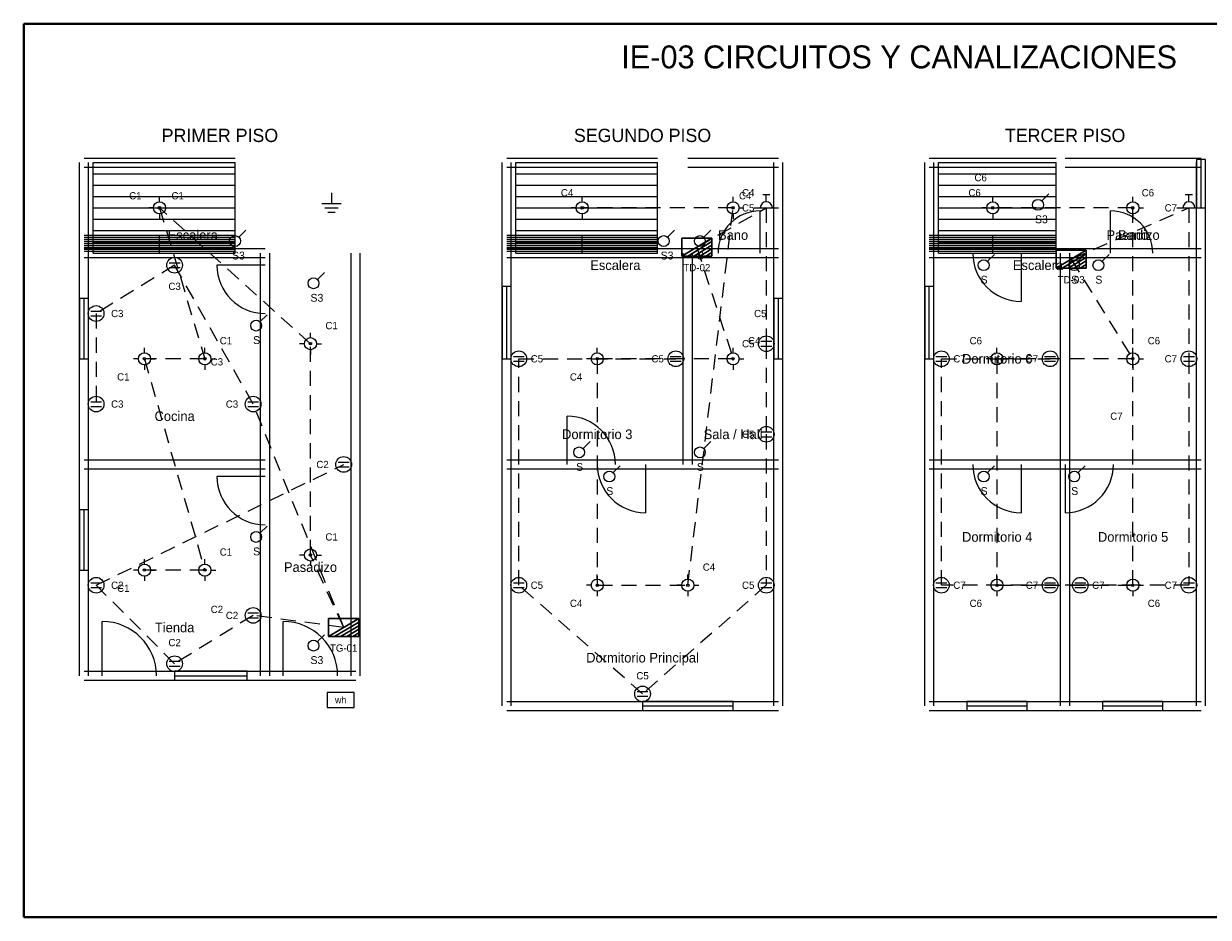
# Model space of a CAD drawing. Header units: metres. Extents: x -1 to 28.5, y -1 to 13.8.
# Tile 1 of 2: x -1 to 18.6, y -1 to 13.8. Entities that reach past the tile are written whole.
import ezdxf
from ezdxf.enums import TextEntityAlignment as Align

# ---------------------------------------------------------------- set-up
doc = ezdxf.new("R2010")
doc.units = ezdxf.units.M
doc.linetypes.add('DASHED', pattern=[0.4, 0.25, -0.15])
for name, color, linetype, lineweight, true_color in [('ARQ_ESCALERAS', 7, 'CONTINUOUS', 15, 0x787878), ('ARQ_MUROS', 7, 'CONTINUOUS', 25, 0x141414), ('ARQ_PUERTAS', 7, 'CONTINUOUS', 15, 0x787878), ('ARQ_TEXTOS', 7, 'CONTINUOUS', 13, 0x787878), ('ARQ_VENTANAS', 7, 'CONTINUOUS', 15, 0x1496aa), ('ELEC_CIRCUITO_C1', 7, 'DASHED', 20, 0xdc7d19), ('ELEC_CIRCUITO_C2', 7, 'DASHED', 20, 0x2355b4), ('ELEC_CIRCUITO_C3', 7, 'DASHED', 20, 0xc81e1e), ('ELEC_CIRCUITO_C4', 7, 'DASHED', 20, 0xdc7d19), ('ELEC_CIRCUITO_C5', 7, 'DASHED', 20, 0x2355b4), ('ELEC_CIRCUITO_C6', 7, 'DASHED', 20, 0xdc7d19), ('ELEC_CIRCUITO_C7', 7, 'DASHED', 20, 0x2355b4), ('ELEC_INTERRUPTORES', 7, 'CONTINUOUS', 25, 0xdc7d19), ('ELEC_LUMINARIAS', 7, 'CONTINUOUS', 25, 0xdc7d19), ('ELEC_MEDIDOR', 7, 'CONTINUOUS', 25, 0x1e8246), ('ELEC_PUESTA_TIERRA', 7, 'CONTINUOUS', 25, 0x1e8246), ('ELEC_ROTULO', 7, 'CONTINUOUS', 20, 0x141414), ('ELEC_TABLEROS', 7, 'CONTINUOUS', 30, 0xc81e1e), ('ELEC_TEXTOS', 7, 'CONTINUOUS', 13, 0x141414), ('ELEC_TOMACORRIENTES', 7, 'CONTINUOUS', 25, 0x2355b4), ('MARCO', 7, 'CONTINUOUS', 40, 0x141414)]:
    doc.layers.add(name, color=color, linetype=linetype, lineweight=lineweight, true_color=true_color)

msp = doc.modelspace()

# ---------------------------------------------------------------- linework, layer by layer
at = {"layer": 'ARQ_ESCALERAS'}
for p, q in [((0.15, 10), (0.15, 11.5)), ((0.15, 11.5), (2.5, 11.5)), ((2.5, 10), (2.5, 11.5)), ((7.15, 10), (7.15, 11.5)), ((7.15, 11.5), (9.5, 11.5)), ((9.5, 10), (9.5, 11.5)), ((14.15, 10), (14.15, 11.5)), ((14.15, 11.5), (16.1, 11.5)), ((16.1, 10), (16.1, 11.5)), ((0.15, 11.312), (2.5, 11.312)), ((7.15, 11.312), (9.5, 11.312)), ((14.15, 11.312), (16.1, 11.312)), ((0.15, 11.125), (2.5, 11.125)), ((7.15, 11.125), (9.5, 11.125)), ((14.15, 11.125), (16.1, 11.125)), ((0.15, 10.938), (2.5, 10.938)), ((7.15, 10.938), (9.5, 10.938)), ((14.15, 10.938), (16.1, 10.938)), ((0.15, 10.75), (2.5, 10.75)), ((7.15, 10.75), (9.5, 10.75)), ((14.15, 10.75), (16.1, 10.75)), ((0.15, 10.562), (2.5, 10.562)), ((7.15, 10.562), (9.5, 10.562)), ((14.15, 10.562), (16.1, 10.562)), ((0.15, 10.375), (2.5, 10.375)), ((7.15, 10.375), (9.5, 10.375)), ((14.15, 10.375), (16.1, 10.375)), ((0.15, 10.188), (2.5, 10.188)), ((7.15, 10.188), (9.5, 10.188)), ((14.15, 10.188), (16.1, 10.188)), ((0.15, 10), (2.5, 10)), ((7.15, 10), (9.5, 10)), ((14.15, 10), (16.1, 10))]:
    msp.add_line(p, q, dxfattribs=at)
at = {"layer": 'ARQ_MUROS'}
for p, q in [((-0.075, 10), (-0.075, 11.5)), ((0, 11.575), (2.5, 11.575)), ((0, 11.425), (2.5, 11.425)), ((0.075, 10), (0.075, 11.5)), ((6.925, 10), (6.925, 11.5)), ((7, 11.575), (9.5, 11.575)), ((7, 11.425), (9.5, 11.425)), ((7.075, 10), (7.075, 11.5)), ((10, 11.575), (11.5, 11.575)), ((10, 11.425), (11.5, 11.425)), ((11.425, 10), (11.425, 11.5)), ((11.575, 10), (11.575, 11.5)), ((13.925, 10), (13.925, 11.5)), ((14, 11.575), (16.1, 11.575)), ((14, 11.425), (16.1, 11.425)), ((14.075, 10), (14.075, 11.5)), ((16.25, 11.575), (18.5, 11.575)), ((16.25, 11.425), (18.5, 11.425)), ((18.425, 10), (18.425, 11.5)), ((18.575, 10), (18.575, 11.5)), ((0, 10.3), (2.5, 10.3)), ((0, 10.267), (1.25, 10.267)), ((0, 10.233), (1.25, 10.233)), ((1.25, 10), (1.25, 10.3)), ((1.25, 10.267), (2.5, 10.267)), ((1.25, 10.233), (2.5, 10.233)), ((7, 10.3), (9.5, 10.3)), ((7, 10.267), (8.25, 10.267)), ((7, 10.233), (8.25, 10.233)), ((8.25, 10), (8.25, 10.3)), ((8.25, 10.267), (9.5, 10.267)), ((8.25, 10.233), (9.5, 10.233)), ((14, 10.3), (16.1, 10.3)), ((14, 10.267), (15.05, 10.267)), ((14, 10.233), (15.05, 10.233)), ((15.05, 10), (15.05, 10.3)), ((15.05, 10.267), (16.1, 10.267)), ((15.05, 10.233), (16.1, 10.233)), ((0, 10.2), (1.25, 10.2)), ((0, 10.167), (1.25, 10.167)), ((0, 10.133), (1.25, 10.133)), ((0, 10.1), (1.25, 10.1)), ((0, 10.075), (3, 10.075)), ((0, 10.075), (2.5, 10.075)), ((0, 10.067), (1.25, 10.067)), ((0, 10.033), (1.25, 10.033)), ((1.25, 10.2), (2.5, 10.2)), ((1.25, 10.167), (2.5, 10.167)), ((1.25, 10.133), (2.5, 10.133)), ((1.25, 10.1), (2.5, 10.1)), ((1.25, 10.067), (2.5, 10.067)), ((1.25, 10.033), (2.5, 10.033)), ((7, 10.2), (8.25, 10.2)), ((7, 10.167), (8.25, 10.167)), ((7, 10.133), (8.25, 10.133)), ((7, 10.1), (8.25, 10.1)), ((7, 10.075), (9.5, 10.075)), ((7, 10.075), (10, 10.075)), ((7, 10.067), (8.25, 10.067)), ((7, 10.033), (8.25, 10.033)), ((8.25, 10.2), (9.5, 10.2)), ((8.25, 10.167), (9.5, 10.167)), ((8.25, 10.133), (9.5, 10.133)), ((8.25, 10.1), (9.5, 10.1)), ((8.25, 10.067), (9.5, 10.067)), ((8.25, 10.033), (9.5, 10.033)), ((10, 10.075), (11.5, 10.075)), ((14, 10.2), (15.05, 10.2)), ((14, 10.167), (15.05, 10.167)), ((14, 10.133), (15.05, 10.133)), ((14, 10.1), (15.05, 10.1)), ((14, 10.075), (16.25, 10.075)), ((14, 10.075), (16.1, 10.075)), ((14, 10.067), (15.05, 10.067)), ((14, 10.033), (15.05, 10.033)), ((15.05, 10.2), (16.1, 10.2)), ((15.05, 10.167), (16.1, 10.167)), ((15.05, 10.133), (16.1, 10.133)), ((15.05, 10.1), (16.1, 10.1)), ((15.05, 10.067), (16.1, 10.067)), ((15.05, 10.033), (16.1, 10.033)), ((16.25, 10.075), (18.5, 10.075)), ((-0.075, 6.5), (-0.075, 10)), ((0, 9.925), (3, 9.925)), ((0, 9.925), (2.5, 9.925)), ((0.075, 6.5), (0.075, 10)), ((2.925, 6.5), (2.925, 10)), ((2.925, 3), (2.925, 10)), ((3.075, 6.5), (3.075, 10)), ((3.075, 3), (3.075, 10)), ((4.425, 3), (4.425, 10)), ((4.575, 3), (4.575, 10)), ((6.925, 6.5), (6.925, 10)), ((7, 9.925), (9.5, 9.925)), ((7, 9.925), (10, 9.925)), ((7.075, 6.5), (7.075, 10)), ((9.925, 6.5), (9.925, 10)), ((10, 9.925), (11.5, 9.925)), ((10.075, 6.5), (10.075, 10)), ((11.425, 6.5), (11.425, 10)), ((11.575, 6.5), (11.575, 10)), ((13.925, 6.5), (13.925, 10)), ((14, 9.925), (16.25, 9.925)), ((14, 9.925), (16.1, 9.925)), ((14.075, 6.5), (14.075, 10)), ((16.175, 6.5), (16.175, 10)), ((16.25, 9.925), (18.5, 9.925)), ((16.325, 6.5), (16.325, 10)), ((18.425, 6.5), (18.425, 10)), ((18.575, 6.5), (18.575, 10)), ((-0.075, 3), (-0.075, 6.5)), ((0, 6.575), (3, 6.575)), ((0.075, 3), (0.075, 6.5)), ((2.925, 3), (2.925, 6.5)), ((3.075, 3), (3.075, 6.5)), ((6.925, 2.5), (6.925, 6.5)), ((7, 6.575), (10, 6.575)), ((7, 6.575), (11.5, 6.575)), ((7.075, 2.5), (7.075, 6.5)), ((10, 6.575), (11.5, 6.575)), ((11.425, 2.5), (11.425, 6.5)), ((11.575, 2.5), (11.575, 6.5)), ((13.925, 2.5), (13.925, 6.5)), ((14, 6.575), (16.25, 6.575)), ((14.075, 2.5), (14.075, 6.5)), ((16.175, 2.5), (16.175, 6.5)), ((16.25, 6.575), (18.5, 6.575)), ((16.325, 2.5), (16.325, 6.5)), ((18.425, 2.5), (18.425, 6.5)), ((18.575, 2.5), (18.575, 6.5)), ((0, 6.425), (3, 6.425)), ((7, 6.425), (10, 6.425)), ((7, 6.425), (11.5, 6.425)), ((10, 6.425), (11.5, 6.425)), ((14, 6.425), (16.25, 6.425)), ((16.25, 6.425), (18.5, 6.425)), ((0, 3.075), (3, 3.075)), ((3, 3.075), (4.5, 3.075)), ((0, 2.925), (3, 2.925)), ((3, 2.925), (4.5, 2.925)), ((7, 2.575), (11.5, 2.575)), ((14, 2.575), (16.25, 2.575)), ((16.25, 2.575), (18.5, 2.575)), ((7, 2.425), (11.5, 2.425)), ((14, 2.425), (16.25, 2.425)), ((16.25, 2.425), (18.5, 2.425))]:
    msp.add_line(p, q, dxfattribs=at)
at = {"layer": 'ARQ_PUERTAS'}
for p, q in [((11.2, 10), (11.2, 10.7)), ((17, 10), (17, 10.7)), ((15.52, 10), (15.52, 9.2)), ((3, 9.8), (2.2, 9.8)), ((8, 6.5), (8, 7.3)), ((9.3, 6.5), (9.3, 5.7)), ((15.52, 6.5), (15.52, 5.7)), ((16.25, 6.5), (16.25, 5.7)), ((3, 6.3), (2.2, 6.3)), ((0.3, 3), (0.3, 3.9)), ((3.3, 3), (3.3, 3.9))]:
    msp.add_line(p, q, dxfattribs=at)
for centre, radius, start, end in [((11.2, 10), 0.7, 90, 180), ((17, 10), 0.7, 0, 90), ((15.52, 10), 0.8, 180, -90), ((3, 9.8), 0.8, 180, -90), ((8, 6.5), 0.8, 0, 90), ((9.3, 6.5), 0.8, 180, -90), ((15.52, 6.5), 0.8, 180, -90), ((16.25, 6.5), 0.8, -90, 0), ((3, 6.3), 0.8, 180, -90), ((0.3, 3), 0.9, 0, 90), ((3.3, 3), 0.9, 0, 90)]:
    msp.add_arc(centre, radius, start, end, dxfattribs=at)
at = {"layer": 'ARQ_VENTANAS'}
for p, q in [((18.575, 11.55), (18.425, 11.55)), ((18.425, 11.55), (18.425, 10.75)), ((18.5, 10.75), (18.5, 11.55)), ((18.575, 10.75), (18.575, 11.55)), ((18.425, 10.75), (18.575, 10.75)), ((7.075, 9.45), (6.925, 9.45)), ((6.925, 9.45), (6.925, 8.25)), ((7, 8.25), (7, 9.45)), ((7.075, 8.25), (7.075, 9.45)), ((14.075, 9.45), (13.925, 9.45)), ((13.925, 9.45), (13.925, 8.25)), ((14, 8.25), (14, 9.45)), ((14.075, 8.25), (14.075, 9.45)), ((0.075, 9.25), (-0.075, 9.25)), ((-0.075, 9.25), (-0.075, 8.25)), ((0, 8.25), (0, 9.25)), ((0.075, 8.25), (0.075, 9.25)), ((11.575, 9.25), (11.425, 9.25)), ((11.425, 9.25), (11.425, 8.25)), ((11.5, 8.25), (11.5, 9.25)), ((11.575, 8.25), (11.575, 9.25)), ((-0.075, 8.25), (0.075, 8.25)), ((6.925, 8.25), (7.075, 8.25)), ((11.425, 8.25), (11.575, 8.25)), ((13.925, 8.25), (14.075, 8.25)), ((0.075, 5.75), (-0.075, 5.75)), ((-0.075, 5.75), (-0.075, 4.75)), ((0, 4.75), (0, 5.75)), ((0.075, 4.75), (0.075, 5.75)), ((-0.075, 4.75), (0.075, 4.75)), ((2.7, 3.075), (1.5, 3.075)), ((1.5, 3.075), (1.5, 2.925)), ((1.5, 3), (2.7, 3)), ((2.7, 2.925), (2.7, 3.075)), ((1.5, 2.925), (2.7, 2.925)), ((10.75, 2.575), (9.25, 2.575)), ((9.25, 2.575), (9.25, 2.425)), ((10.75, 2.425), (10.75, 2.575)), ((15.62, 2.575), (14.62, 2.575)), ((14.62, 2.575), (14.62, 2.425)), ((15.62, 2.425), (15.62, 2.575)), ((17.87, 2.575), (16.87, 2.575)), ((16.87, 2.575), (16.87, 2.425)), ((17.87, 2.425), (17.87, 2.575)), ((9.25, 2.5), (10.75, 2.5)), ((9.25, 2.425), (10.75, 2.425)), ((14.62, 2.5), (15.62, 2.5)), ((14.62, 2.425), (15.62, 2.425)), ((16.87, 2.5), (17.87, 2.5)), ((16.87, 2.425), (17.87, 2.425))]:
    msp.add_line(p, q, dxfattribs=at)
at = {"layer": 'ELEC_CIRCUITO_C1', "linetype": 'DASHED', "true_color": 0xdc7d19}
for p, q in [((3.75, 8.5), (1.25, 10.75)), ((1.25, 10.75), (2, 8.25)), ((3.75, 5), (3.75, 8.5)), ((2, 8.25), (1, 8.25)), ((1, 8.25), (2, 4.75)), ((4.3, 3.8), (3.75, 5)), ((2, 4.75), (1, 4.75))]:
    msp.add_line(p, q, dxfattribs=at)
at = {"layer": 'ELEC_CIRCUITO_C2', "linetype": 'DASHED', "true_color": 0x2355b4}
for p, q in [((0.2, 4.5), (4.3, 6.5)), ((1.5, 3.2), (0.2, 4.5)), ((2.8, 4), (1.5, 3.2)), ((4.3, 3.8), (2.8, 4))]:
    msp.add_line(p, q, dxfattribs=at)
at = {"layer": 'ELEC_CIRCUITO_C3', "linetype": 'DASHED', "true_color": 0xc81e1e}
for p, q in [((1.5, 9.8), (0.2, 9)), ((2.8, 7.5), (1.5, 9.8)), ((0.2, 9), (0.2, 7.5)), ((4.3, 3.8), (2.8, 7.5))]:
    msp.add_line(p, q, dxfattribs=at)
at = {"layer": 'ELEC_CIRCUITO_C4', "linetype": 'DASHED', "true_color": 0xdc7d19}
for p, q in [((10.75, 10.75), (8.25, 10.75)), ((10, 4.5), (10.75, 10.75)), ((10.15, 10.1), (10.75, 8.25)), ((10.75, 8.25), (8.5, 8.25)), ((8.5, 8.25), (8.5, 4.5)), ((8.5, 4.5), (10, 4.5))]:
    msp.add_line(p, q, dxfattribs=at)
at = {"layer": 'ELEC_CIRCUITO_C5', "linetype": 'DASHED', "true_color": 0x2355b4}
for p, q in [((10.15, 10.1), (11.3, 10.75)), ((11.3, 10.75), (11.3, 8.5)), ((11.3, 8.5), (11.3, 7)), ((7.2, 4.5), (7.2, 8.25)), ((7.2, 8.25), (9.8, 8.25)), ((11.3, 7), (11.3, 4.5)), ((9.25, 2.7), (7.2, 4.5)), ((11.3, 4.5), (9.25, 2.7))]:
    msp.add_line(p, q, dxfattribs=at)
at = {"layer": 'ELEC_CIRCUITO_C6', "linetype": 'DASHED', "true_color": 0xdc7d19}
for p, q in [((17.37, 10.75), (15.05, 10.75)), ((17.37, 4.5), (17.37, 10.75)), ((16.35, 9.9), (17.37, 8.25)), ((17.37, 8.25), (15.12, 8.25)), ((15.12, 8.25), (15.12, 4.5)), ((15.12, 4.5), (17.37, 4.5))]:
    msp.add_line(p, q, dxfattribs=at)
at = {"layer": 'ELEC_CIRCUITO_C7', "linetype": 'DASHED', "true_color": 0x2355b4}
for p, q in [((16.35, 9.9), (18.3, 10.75)), ((18.3, 10.75), (18.3, 8.25)), ((14.2, 4.5), (14.2, 8.25)), ((14.2, 8.25), (16, 8.25)), ((18.3, 8.25), (18.3, 4.5)), ((16, 4.5), (14.2, 4.5)), ((16.5, 4.5), (16, 4.5)), ((18.3, 4.5), (16.5, 4.5))]:
    msp.add_line(p, q, dxfattribs=at)
at = {"layer": 'ELEC_INTERRUPTORES', "true_color": 0xdc7d19}
for p, q in [((15.86, 10.86), (15.98, 10.98)), ((2.56, 10.26), (2.68, 10.38)), ((9.66, 10.26), (9.78, 10.38)), ((10.26, 10.26), (10.38, 10.38)), ((14.96, 9.86), (15.08, 9.98)), ((16.46, 9.86), (16.58, 9.98)), ((16.86, 9.86), (16.98, 9.98)), ((3.86, 9.56), (3.98, 9.68)), ((2.91, 8.86), (3.03, 8.98)), ((8.26, 6.76), (8.38, 6.88)), ((10.26, 6.76), (10.38, 6.88)), ((8.76, 6.36), (8.88, 6.48)), ((14.96, 6.36), (15.08, 6.48)), ((16.46, 6.36), (16.58, 6.48)), ((2.91, 5.36), (3.03, 5.48)), ((3.86, 3.56), (3.98, 3.68))]:
    msp.add_line(p, q, dxfattribs=at)
for centre in [(15.8, 10.8), (2.5, 10.2), (9.6, 10.2), (10.2, 10.2), (14.9, 9.8), (16.4, 9.8), (16.8, 9.8), (3.8, 9.5), (2.85, 8.8), (8.2, 6.7), (10.2, 6.7), (8.7, 6.3), (14.9, 6.3), (16.4, 6.3), (2.85, 5.3), (3.8, 3.5)]:
    msp.add_circle(centre, 0.09, dxfattribs=at)
at = {"layer": 'ELEC_LUMINARIAS', "true_color": 0xdc7d19}
for p, q in [((1.25, 10.85), (1.25, 10.93)), ((8.25, 10.85), (8.25, 10.93)), ((10.75, 10.85), (10.75, 10.93)), ((15.05, 10.85), (15.05, 10.93)), ((17.37, 10.85), (17.37, 10.93)), ((1.15, 10.75), (1.07, 10.75)), ((1.25, 10.65), (1.25, 10.57)), ((1.35, 10.75), (1.43, 10.75)), ((8.15, 10.75), (8.07, 10.75)), ((8.25, 10.65), (8.25, 10.57)), ((8.35, 10.75), (8.43, 10.75)), ((10.65, 10.75), (10.57, 10.75)), ((10.75, 10.65), (10.75, 10.57)), ((10.85, 10.75), (10.93, 10.75)), ((14.95, 10.75), (14.87, 10.75)), ((15.05, 10.65), (15.05, 10.57)), ((15.15, 10.75), (15.23, 10.75)), ((17.27, 10.75), (17.19, 10.75)), ((17.37, 10.65), (17.37, 10.57)), ((17.47, 10.75), (17.55, 10.75)), ((3.75, 8.6), (3.75, 8.68)), ((3.65, 8.5), (3.57, 8.5)), ((3.85, 8.5), (3.93, 8.5)), ((0.9, 8.25), (0.82, 8.25)), ((1, 8.35), (1, 8.43)), ((1.1, 8.25), (1.18, 8.25)), ((1.9, 8.25), (1.82, 8.25)), ((2, 8.35), (2, 8.43)), ((2.1, 8.25), (2.18, 8.25)), ((3.75, 8.4), (3.75, 8.32)), ((8.4, 8.25), (8.32, 8.25)), ((8.5, 8.35), (8.5, 8.43)), ((8.6, 8.25), (8.68, 8.25)), ((10.65, 8.25), (10.57, 8.25)), ((10.75, 8.35), (10.75, 8.43)), ((10.85, 8.25), (10.93, 8.25)), ((15.02, 8.25), (14.94, 8.25)), ((15.12, 8.35), (15.12, 8.43)), ((15.22, 8.25), (15.3, 8.25)), ((17.27, 8.25), (17.19, 8.25)), ((17.37, 8.35), (17.37, 8.43)), ((17.47, 8.25), (17.55, 8.25)), ((1, 8.15), (1, 8.07)), ((2, 8.15), (2, 8.07)), ((8.5, 8.15), (8.5, 8.07)), ((10.75, 8.15), (10.75, 8.07)), ((15.12, 8.15), (15.12, 8.07)), ((17.37, 8.15), (17.37, 8.07)), ((3.75, 5.1), (3.75, 5.18)), ((1, 4.85), (1, 4.93)), ((2, 4.85), (2, 4.93)), ((3.65, 5), (3.57, 5)), ((3.85, 5), (3.93, 5)), ((0.9, 4.75), (0.82, 4.75)), ((1.1, 4.75), (1.18, 4.75)), ((1.9, 4.75), (1.82, 4.75)), ((2.1, 4.75), (2.18, 4.75)), ((3.75, 4.9), (3.75, 4.82)), ((1, 4.65), (1, 4.57)), ((2, 4.65), (2, 4.57)), ((8.5, 4.6), (8.5, 4.68)), ((10, 4.6), (10, 4.68)), ((15.12, 4.6), (15.12, 4.68)), ((17.37, 4.6), (17.37, 4.68)), ((8.4, 4.5), (8.32, 4.5)), ((8.5, 4.4), (8.5, 4.32)), ((8.6, 4.5), (8.68, 4.5)), ((9.9, 4.5), (9.82, 4.5)), ((10, 4.4), (10, 4.32)), ((10.1, 4.5), (10.18, 4.5)), ((15.02, 4.5), (14.94, 4.5)), ((15.12, 4.4), (15.12, 4.32)), ((15.22, 4.5), (15.3, 4.5)), ((17.27, 4.5), (17.19, 4.5)), ((17.37, 4.4), (17.37, 4.32)), ((17.47, 4.5), (17.55, 4.5))]:
    msp.add_line(p, q, dxfattribs=at)
for centre, radius in [((1.25, 10.75), 0.1), ((8.25, 10.75), 0.1), ((10.75, 10.75), 0.1), ((15.05, 10.75), 0.1), ((17.37, 10.75), 0.1), ((1.25, 10.75), 0.02), ((8.25, 10.75), 0.02), ((10.75, 10.75), 0.02), ((15.05, 10.75), 0.02), ((17.37, 10.75), 0.02), ((3.75, 8.5), 0.1), ((3.75, 8.5), 0.02), ((1, 8.25), 0.1), ((1, 8.25), 0.02), ((2, 8.25), 0.1), ((2, 8.25), 0.02), ((8.5, 8.25), 0.1), ((8.5, 8.25), 0.02), ((10.75, 8.25), 0.1), ((10.75, 8.25), 0.02), ((15.12, 8.25), 0.1), ((15.12, 8.25), 0.02), ((17.37, 8.25), 0.1), ((17.37, 8.25), 0.02), ((3.75, 5), 0.1), ((3.75, 5), 0.02), ((1, 4.75), 0.1), ((1, 4.75), 0.02), ((2, 4.75), 0.1), ((2, 4.75), 0.02), ((8.5, 4.5), 0.1), ((8.5, 4.5), 0.02), ((10, 4.5), 0.1), ((10, 4.5), 0.02), ((15.12, 4.5), 0.1), ((15.12, 4.5), 0.02), ((17.37, 4.5), 0.1), ((17.37, 4.5), 0.02)]:
    msp.add_circle(centre, radius, dxfattribs=at)
at = {"layer": 'ELEC_MEDIDOR', "true_color": 0x1e8246}
for p, q in [((4.475, 2.725), (4.025, 2.725)), ((4.025, 2.725), (4.025, 2.475)), ((4.475, 2.475), (4.475, 2.725)), ((4.025, 2.475), (4.475, 2.475))]:
    msp.add_line(p, q, dxfattribs=at)
at = {"layer": 'ELEC_PUESTA_TIERRA', "true_color": 0x1e8246}
for p, q in [((4.1, 11), (4.1, 10.82)), ((3.94, 10.82), (4.26, 10.82)), ((3.99, 10.75), (4.21, 10.75)), ((4.04, 10.68), (4.16, 10.68))]:
    msp.add_line(p, q, dxfattribs=at)
at = {"layer": 'ELEC_TABLEROS', "true_color": 0xc81e1e}
for p, q in [((10.4, 10.25), (9.9, 10.25)), ((9.9, 10.25), (9.9, 9.95)), ((9.9, 9.95), (10.4, 10.25)), ((10.4, 9.95), (10.4, 10.25)), ((10.4, 9.95), (10.4, 10.25)), ((10, 9.95), (10.4, 10.19)), ((10.1, 9.95), (10.4, 10.13)), ((10.2, 9.95), (10.4, 10.07)), ((10.3, 9.95), (10.4, 10.01)), ((16.6, 10.05), (16.1, 10.05)), ((16.1, 10.05), (16.1, 9.75)), ((16.1, 9.75), (16.6, 10.05)), ((16.6, 9.75), (16.6, 10.05)), ((16.6, 9.75), (16.6, 10.05)), ((9.9, 9.95), (10.4, 9.95)), ((9.9, 9.95), (10.4, 9.95)), ((16.2, 9.75), (16.6, 9.99)), ((16.3, 9.75), (16.6, 9.93)), ((16.4, 9.75), (16.6, 9.87)), ((16.1, 9.75), (16.6, 9.75)), ((16.1, 9.75), (16.6, 9.75)), ((16.5, 9.75), (16.6, 9.81)), ((4.55, 3.95), (4.05, 3.95)), ((4.05, 3.95), (4.05, 3.65)), ((4.05, 3.65), (4.55, 3.95)), ((4.55, 3.65), (4.55, 3.95)), ((4.55, 3.65), (4.55, 3.95)), ((4.15, 3.65), (4.55, 3.89)), ((4.25, 3.65), (4.55, 3.83)), ((4.35, 3.65), (4.55, 3.77)), ((4.05, 3.65), (4.55, 3.65)), ((4.05, 3.65), (4.55, 3.65)), ((4.45, 3.65), (4.55, 3.71))]:
    msp.add_line(p, q, dxfattribs=at)
at = {"layer": 'ELEC_TOMACORRIENTES', "true_color": 0x2355b4}
for p, q in [((11.24, 10.97), (11.36, 10.97)), ((11.3, 10.85), (11.3, 10.97)), ((18.24, 10.97), (18.36, 10.97)), ((18.3, 10.85), (18.3, 10.97)), ((11.1, 10.75), (11.5, 10.75)), ((18.1, 10.75), (18.5, 10.75)), ((11.21, 8.54), (11.39, 8.54)), ((11.21, 8.46), (11.39, 8.46)), ((7.11, 8.29), (7.29, 8.29)), ((9.71, 8.29), (9.89, 8.29)), ((14.11, 8.29), (14.29, 8.29)), ((15.91, 8.29), (16.09, 8.29)), ((18.21, 8.29), (18.39, 8.29)), ((7.11, 8.21), (7.29, 8.21)), ((9.71, 8.21), (9.89, 8.21)), ((14.11, 8.21), (14.29, 8.21)), ((15.91, 8.21), (16.09, 8.21)), ((18.21, 8.21), (18.39, 8.21)), ((11.21, 7.04), (11.39, 7.04)), ((11.21, 6.96), (11.39, 6.96)), ((4.21, 6.54), (4.39, 6.54)), ((4.21, 6.46), (4.39, 6.46)), ((0.11, 4.54), (0.29, 4.54)), ((7.11, 4.54), (7.29, 4.54)), ((11.21, 4.54), (11.39, 4.54)), ((14.11, 4.54), (14.29, 4.54)), ((15.91, 4.54), (16.09, 4.54)), ((16.41, 4.54), (16.59, 4.54)), ((18.21, 4.54), (18.39, 4.54)), ((0.11, 4.46), (0.29, 4.46)), ((7.11, 4.46), (7.29, 4.46)), ((11.21, 4.46), (11.39, 4.46)), ((14.11, 4.46), (14.29, 4.46)), ((15.91, 4.46), (16.09, 4.46)), ((16.41, 4.46), (16.59, 4.46)), ((18.21, 4.46), (18.39, 4.46)), ((2.71, 4.04), (2.89, 4.04)), ((2.71, 3.96), (2.89, 3.96)), ((1.41, 3.24), (1.59, 3.24)), ((1.41, 3.16), (1.59, 3.16)), ((9.16, 2.74), (9.34, 2.74)), ((9.16, 2.66), (9.34, 2.66))]:
    msp.add_line(p, q, dxfattribs=at)
at = {"layer": 'ELEC_TOMACORRIENTES', "true_color": 0xc81e1e}
for p, q in [((1.41, 9.84), (1.59, 9.84)), ((1.41, 9.76), (1.59, 9.76)), ((0.11, 9.04), (0.29, 9.04)), ((0.11, 8.96), (0.29, 8.96)), ((0.11, 7.54), (0.29, 7.54)), ((0.11, 7.46), (0.29, 7.46)), ((2.71, 7.54), (2.89, 7.54)), ((2.71, 7.46), (2.89, 7.46))]:
    msp.add_line(p, q, dxfattribs=at)
for centre in [(1.5, 9.8), (0.2, 9), (0.2, 7.5), (2.8, 7.5)]:
    msp.add_circle(centre, 0.13, dxfattribs=at)
at = {"layer": 'ELEC_TOMACORRIENTES', "true_color": 0x2355b4}
for centre in [(11.3, 8.5), (7.2, 8.25), (9.8, 8.25), (14.2, 8.25), (16, 8.25), (18.3, 8.25), (11.3, 7), (4.3, 6.5), (0.2, 4.5), (7.2, 4.5), (11.3, 4.5), (14.2, 4.5), (16, 4.5), (16.5, 4.5), (18.3, 4.5), (2.8, 4), (1.5, 3.2), (9.25, 2.7)]:
    msp.add_circle(centre, 0.13, dxfattribs=at)
for centre in [(11.3, 10.75), (18.3, 10.75)]:
    msp.add_arc(centre, 0.1, 0, 180, dxfattribs=at)
at = {"layer": 'MARCO', "true_color": 0x141414}
for p, q in [((28.5, 13.8), (-1, 13.8)), ((-1, 13.8), (-1, -1)), ((-1, -1), (28.5, -1))]:
    msp.add_line(p, q, dxfattribs=at)

# ---------------------------------------------------------------- texts
at = {"layer": 'ARQ_TEXTOS'}
for s, p in [('Escalera', (1.8, 10.3)), ('Bano', (10.75, 10.3)), ('Pasadizo', (17.375, 10.3)), ('Bano', (17.375, 10.3)), ('Escalera', (8.8, 9.8)), ('Escalera', (15.8, 9.8)), ('Dormitorio 6', (15.125, 8.25)), ('Cocina', (1.5, 7.3)), ('Dormitorio 3', (8.5, 7)), ('Sala / Hall', (10.75, 7)), ('Dormitorio 4', (15.125, 5.3)), ('Dormitorio 5', (17.375, 5.3)), ('Pasadizo', (3.75, 4.8)), ('Tienda', (1.5, 3.8)), ('Dormitorio Principal', (9.25, 3.3))]:
    msp.add_text(s, height=0.16, dxfattribs=at).set_placement(p, align=Align.MIDDLE_CENTER)
at = {"layer": 'ELEC_INTERRUPTORES'}
for s, p in [('S3', (15.75, 10.56)), ('S3', (2.45, 9.96)), ('S3', (9.55, 9.96)), ('S', (10.15, 9.96)), ('S', (14.85, 9.56)), ('S', (16.35, 9.56)), ('S', (16.75, 9.56)), ('S3', (3.75, 9.26)), ('S', (2.8, 8.56)), ('S', (8.15, 6.46)), ('S', (10.15, 6.46)), ('S', (8.65, 6.06)), ('S', (14.85, 6.06)), ('S', (16.35, 6.06)), ('S', (2.8, 5.06)), ('S3', (3.75, 3.26))]:
    msp.add_text(s, height=0.13, dxfattribs=at).set_placement(p, align=Align.MIDDLE_LEFT)
at = {"layer": 'ELEC_MEDIDOR'}
msp.add_text('wh', height=0.11, dxfattribs=at).set_placement((4.25, 2.6), align=Align.MIDDLE_CENTER)
at = {"layer": 'ELEC_ROTULO'}
msp.add_text('IE-03 CIRCUITOS Y CANALIZACIONES', height=0.38, dxfattribs=at).set_placement((13.5, 13.25), align=Align.MIDDLE_CENTER)
at = {"layer": 'ELEC_TABLEROS'}
for s, p in [('TD-02', (10.15, 9.76)), ('TD-03', (16.35, 9.56)), ('TG-01', (4.3, 3.46))]:
    msp.add_text(s, height=0.12, dxfattribs=at).set_placement(p, align=Align.MIDDLE_CENTER)
at = {"layer": 'ELEC_TEXTOS'}
for s, height, p in [('PRIMER PISO', 0.22, (2.25, 11.95)), ('SEGUNDO PISO', 0.22, (9.25, 11.95)), ('TERCER PISO', 0.22, (16.25, 11.95)), ('C6', 0.12, (14.85, 11.25)), ('C1', 0.12, (0.85, 10.95)), ('C1', 0.12, (1.55, 10.95)), ('C4', 0.12, (8, 11)), ('C4', 0.12, (10.95, 10.95)), ('C4', 0.12, (11, 11)), ('C6', 0.12, (14.75, 11)), ('C6', 0.12, (17.62, 11)), ('C5', 0.12, (11, 10.75)), ('C7', 0.12, (18, 10.75)), ('C3', 0.12, (1.5, 9.45)), ('C3', 0.12, (0.55, 9)), ('C5', 0.12, (11.2, 9)), ('C1', 0.12, (4.1, 8.8)), ('C1', 0.12, (2.35, 8.55)), ('C5', 0.12, (11, 8.5)), ('C4', 0.12, (11.1, 8.55)), ('C6', 0.12, (14.77, 8.55)), ('C6', 0.12, (17.72, 8.55)), ('C3', 0.12, (2.2, 8.2)), ('C5', 0.12, (7.5, 8.25)), ('C5', 0.12, (9.5, 8.25)), ('C7', 0.12, (14.5, 8.25)), ('C7', 0.12, (15.7, 8.25)), ('C7', 0.12, (18, 8.25)), ('C1', 0.12, (0.65, 7.95)), ('C4', 0.12, (8.15, 7.95)), ('C3', 0.12, (0.55, 7.5)), ('C3', 0.12, (2.45, 7.5)), ('C7', 0.12, (17.1, 7.3)), ('C5', 0.12, (11, 7)), ('C2', 0.12, (3.95, 6.5)), ('C1', 0.12, (4.1, 5.3)), ('C1', 0.12, (2.35, 5.05)), ('C4', 0.12, (10.35, 4.8)), ('C2', 0.12, (0.55, 4.5)), ('C5', 0.12, (7.5, 4.5)), ('C5', 0.12, (11, 4.5)), ('C7', 0.12, (14.5, 4.5)), ('C7', 0.12, (15.7, 4.5)), ('C7', 0.12, (16.8, 4.5)), ('C7', 0.12, (18, 4.5)), ('C1', 0.12, (0.65, 4.45)), ('C2', 0.12, (2.2, 4.1)), ('C4', 0.12, (8.15, 4.2)), ('C6', 0.12, (14.77, 4.2)), ('C6', 0.12, (17.72, 4.2)), ('C2', 0.12, (2.45, 4)), ('C2', 0.12, (1.5, 3.55)), ('C5', 0.12, (9.25, 3))]:
    msp.add_text(s, height=height, dxfattribs=at).set_placement(p, align=Align.MIDDLE_CENTER)

doc.saveas('drawing.dxf')
